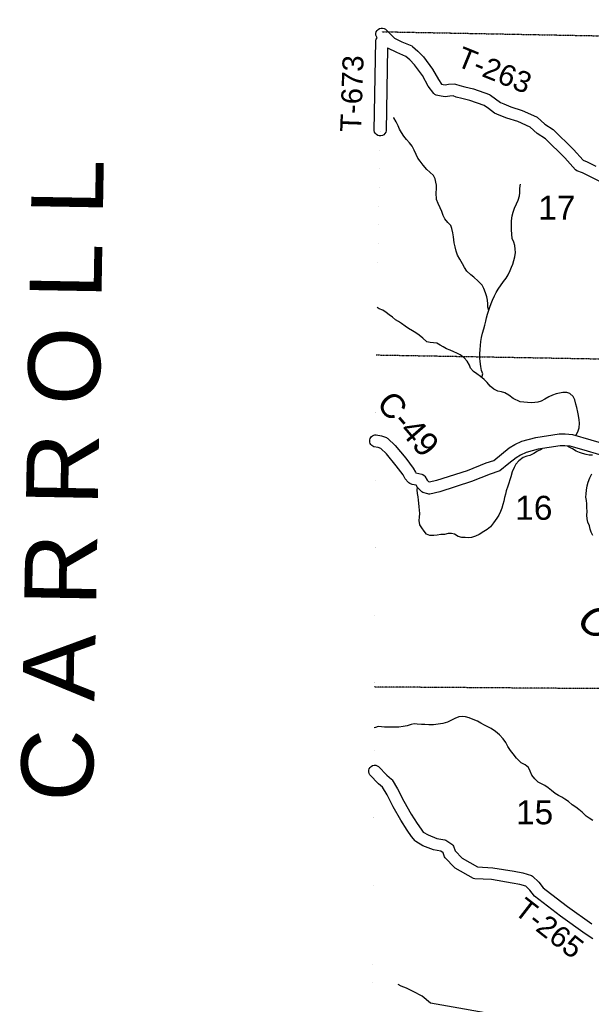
# Model space of a CAD drawing. Header units: feet. Extents: x -155 to 2562643, y -56 to 364810.
# Tile 76 of 121: x 2432565 to 2442106, y 306571 to 322985. Entities that reach past the tile are written whole.
import ezdxf
from ezdxf.enums import TextEntityAlignment as Align

# ---------------------------------------------------------------- set-up
doc = ezdxf.new("R2010")
doc.units = ezdxf.units.FT
doc.header["$MEASUREMENT"] = 0
for name, pattern in [('CENTER', [2, 1.25, -0.25, 0.25, -0.25]), ('HIDDEN2', [0.1875, 0.125, -0.0625]), ('water', [0])]:
    doc.linetypes.add(name, pattern=pattern)
for name, color, linetype in [('COUNTY-LINE', 4, 'CENTER'), ('COUNTY-RD', 7, 'Continuous'), ('CR-TEXT', 7, 'Continuous'), ('HTEXT', 3, 'Continuous'), ('SECTION', 8, 'HIDDEN2'), ('SECTION-TEXT', 8, 'Continuous'), ('TR-TEXT', 6, 'Continuous'), ('TWP-RD', 6, 'Continuous'), ('WATER-TEXT', 1, 'Continuous'), ('WATERWAY', 14, 'water')]:
    doc.layers.add(name, color=color, linetype=linetype)
doc.styles.add('ARIAL', font='arial.ttf')

msp = doc.modelspace()

# ---------------------------------------------------------------- linework, layer by layer
at = {"layer": 'COUNTY-LINE', "const_width": 0.04, "flags": 128}
msp.add_lwpolyline([(2433767.48, 280068.62), (2433960.36, 295947.48), (2438311, 295873.37), (2438331, 300369.98), (2438397.21, 303924.39), (2438397.21, 303924.39), (2438465.08, 307568.07), (2438513.28, 317317.19), (2438705.4, 328072.08), (2438705.4, 328072.08), (2454632.61, 328014.9), (2454632.61, 328014.9), (2454865.23, 354559.61)], dxfattribs=at)
at = {"layer": 'COUNTY-RD'}
msp.add_lwpolyline([(2442341.64, 315700.02), (2442042.11, 315791.18), (2441754.28, 315873.65), (2441662.92, 315880.23), (2441587.76, 315878.55), (2441219.62, 315823.71), (2441015.65, 315770.68), (2440923.1, 315724.48), (2440851.57, 315682.24), (2440730.78, 315583.47), (2440579.31, 315463.97), (2440563.64, 315455.6), (2440419.11, 315408.72), (2440106.91, 315283.41), (2439578, 315115.1), (2439411.92, 315076.72), (2439394.34, 315075.81), (2439376.89, 315077.98), (2439293.43, 315103.74), (2439277.76, 315111.8), (2439263.74, 315122.48), (2439205.36, 315185.91), (2439183.29, 315223.42), (2439116, 315236.37), (2439075.17, 315252.32), (2439060.36, 315261.3), (2439047.31, 315272.69), (2439000.68, 315330.34), (2438964.39, 315399.05), (2438850.96, 315548.38), (2438684.77, 315747.32), (2438591.72, 315837.92), (2438548.77, 315852.8), (2438477.19, 315866.71), (2438457.84, 315874.92), (2438440.62, 315886.98), (2438426.28, 315902.35), (2438415.45, 315920.38), (2438408.61, 315940.25), (2438406.04, 315961.12), (2438407.88, 315982.06), (2438414.02, 316002.15), (2438424.21, 316020.54), (2438438.01, 316036.41), (2438454.79, 316049.06), (2438473.84, 316057.94), (2438494.32, 316062.67), (2438515.34, 316063.04), (2438600.84, 316046.42), (2438685.15, 316017.22), (2438698.15, 316010.46), (2438710.02, 316001.88), (2438831.67, 315883.44), (2439007.42, 315673.04), (2439133.57, 315506.97), (2439168.43, 315440.97), (2439178.99, 315427.92), (2439275.91, 315409.27), (2439295.51, 315400.93), (2439312.91, 315388.65), (2439327.34, 315372.98), (2439366.94, 315305.69), (2439386.64, 315284.28), (2439401.71, 315279.63), (2439525.08, 315308.14), (2440039.24, 315471.76), (2440350.93, 315596.86), (2440476.46, 315637.58), (2440605.54, 315739.41), (2440736.76, 315846.71), (2440827.47, 315900.28), (2440945.07, 315958.98), (2441179.6, 316019.95), (2441570.73, 316078.23), (2441667.89, 316080.39), (2441789.37, 316071.65), (2442098.77, 315983), (2442400.71, 315891.1)], dxfattribs=at)
at = {"layer": 'SECTION'}
for points in [[(2438611.19, 322784.22), (2454610.49, 322483.4)], [(2438514.69, 317396), (2447841.28, 317232.94)], [(2454474.25, 311743.42), (2438486.3, 311860.38)]]:
    msp.add_lwpolyline(points, dxfattribs=at)
at = {"layer": 'TWP-RD'}
for points in [[(2442419.34, 320203.9), (2442090.14, 320365.46), (2441959.18, 320432.1), (2441864.35, 320466.34), (2441843.65, 320480.36), (2441663.04, 320683.48), (2441340.51, 320995.72), (2441203.12, 321086.21), (2441086.5, 321194.01), (2440877.68, 321286.33), (2440694.27, 321345.59), (2440565.51, 321395.04), (2440491.45, 321428.86), (2440388.57, 321501.4), (2440318.14, 321555.22), (2440078.81, 321638.93), (2439945.22, 321672.53), (2439850.83, 321693.91), (2439800.23, 321713.16), (2439745.6, 321709.21), (2439667.25, 321698.22), (2439599.64, 321707.5), (2439515.63, 321725.3), (2439493.6, 321736.01), (2439474.8, 321751.73), (2439383.31, 321877.04), (2439285.23, 322053.12), (2439152.5, 322233.73), (2439074.25, 322313.91), (2439007.45, 322371.39), (2438858.96, 322435.09), (2438711.61, 322508.94), (2438706.11, 322512.84), (2438681.46, 321132.69), (2438674.19, 321107.37), (2438660.62, 321084.81), (2438641.68, 321066.53), (2438618.64, 321053.77), (2438593.08, 321047.41), (2438566.77, 321047.88), (2438541.45, 321055.15), (2438518.89, 321068.72), (2438500.61, 321087.66), (2438487.85, 321110.7), (2438481.49, 321136.26), (2438508.21, 322632.32), (2438515.48, 322657.64), (2438529.05, 322680.2), (2438530.45, 322681.55), (2438517.66, 322702.88), (2438510.43, 322728.19), (2438510, 322754.52), (2438516.39, 322780.05), (2438529.18, 322803.08), (2438547.48, 322821.99), (2438570.08, 322835.54), (2438595.39, 322842.77), (2438621.72, 322843.2), (2438647.25, 322836.81), (2438670.28, 322824.02), (2438821.76, 322677.45), (2438943.26, 322616.55), (2439107.47, 322546.1), (2439120.44, 322538.01), (2439211.3, 322459.83), (2439305.39, 322363.42), (2439453.83, 322161.43), (2439552.07, 321985.07), (2439606.53, 321910.48), (2439634, 321904.66), (2439666.95, 321900.14), (2439724.48, 321908.21), (2439818.79, 321915.03), (2439840.45, 321911.85), (2439908.77, 321885.85), (2439991.7, 321867.07), (2440136.33, 321830.69), (2440406.68, 321736.13), (2440420.62, 321728.61), (2440506.96, 321662.64), (2440591.48, 321603.04), (2440642.98, 321579.53), (2440760.92, 321534.23), (2440949.06, 321473.45), (2441190.15, 321366.86), (2441203.96, 321357.79), (2441326.84, 321244.21), (2441466.17, 321152.44)], [(2441466.17, 321152.44), (2441807.52, 320821.97), (2441967.92, 320641.58), (2442038.79, 320616), (2442179.56, 320544.36)], [(2442128.49, 307663.57), (2442003.01, 307748.24), (2441591.27, 308039.44), (2441228.04, 308315.77), (2441155.88, 308373.23), (2441080.82, 308473.51), (2441011.67, 308539.63), (2440913.15, 308570.05), (2440787.04, 308591.98), (2440439.23, 308649.21), (2440162.48, 308661.48), (2440139.8, 308667.98), (2439832.7, 308841.38), (2439820.96, 308850.54), (2439666.65, 309013.06), (2439655.38, 309031.79), (2439633.22, 309097.79), (2439596.15, 309121.03), (2439473.08, 309144.28), (2439292.41, 309213.24), (2439175.75, 309284.28), (2439162.95, 309295.42), (2439103.4, 309368.24), (2439029.58, 309475.82), (2438925.45, 309639.58), (2438799.85, 309861.69), (2438698, 310064.01), (2438620.86, 310188.01), (2438553.12, 310247.52), (2438409.88, 310396.69), (2438397.18, 310419.75), (2438390.88, 310445.32), (2438391.42, 310471.64), (2438398.74, 310496.92), (2438412.37, 310519.46), (2438431.37, 310537.7), (2438454.43, 310550.4), (2438480, 310556.7), (2438506.32, 310556.16), (2438531.6, 310548.84), (2438554.14, 310535.21), (2438691.49, 310392.17), (2438769.48, 310323.66), (2438778.99, 310312.44), (2438872.58, 310162), (2438976.31, 309955.94), (2439096.99, 309742.54), (2439196.48, 309586.09), (2439263.55, 309488.33), (2439301.6, 309441.81), (2439380.82, 309393.57), (2439527.73, 309337.5), (2439661.04, 309312.31), (2439678.47, 309305.48), (2439779.5, 309242.13), (2439795.7, 309225.81), (2439807.77, 309206.25), (2439834.45, 309126.79), (2439950.57, 309004.51), (2440207.02, 308859.7), (2440459.96, 308848.49), (2440820.41, 308789.18), (2440959.97, 308764.91), (2441104.36, 308720.32), (2441124.44, 308708.52), (2441231, 308606.62), (2441300.58, 308513.67), (2441350.89, 308473.61), (2441709.59, 308200.72), (2442116.69, 307912.8)]]:
    msp.add_lwpolyline(points, dxfattribs=at)
at = {"layer": 'WATERWAY'}
for points in [[(2440392.14, 318135.63), (2440378.44, 318194.92), (2440377.17, 318247.07), (2440371.69, 318307.15), (2440360.27, 318363.07), (2440336.53, 318430.74), (2440308.66, 318502.31), (2440283.15, 318559.89), (2440219.25, 318626.57), (2440143.35, 318690.95), (2440092.13, 318731.85), (2440028.33, 318794.51), (2439990.77, 318851.8), (2439953.02, 318917.11), (2439908.94, 318994.31), (2439873.15, 319061.68), (2439849.45, 319127.34), (2439831.67, 319197.15), (2439818.01, 319263.05), (2439810.66, 319317.07), (2439805.42, 319367.12), (2439793.77, 319433.07), (2439776.04, 319500.88), (2439762.72, 319552.74), (2439711.31, 319601.66), (2439659.55, 319664.62), (2439632.08, 319720.15), (2439608.38, 319785.8), (2439582.77, 319847.4), (2439550.89, 319918.87), (2439521.07, 319988.4), (2439518.42, 320096.72), (2439520.77, 320165.02), (2439519.3, 320225.2), (2439510, 320277.15), (2439496.68, 320329.01), (2439469.11, 320388.55), (2439411.57, 320441.34), (2439360.25, 320486.25), (2439298.26, 320556.99), (2439250.42, 320624.06), (2439210.95, 320677.29), (2439179.37, 320736.73), (2439149.5, 320808.25), (2439113.65, 320877.63), (2439070.12, 320932.76), (2439022.62, 320985.79), (2438977.09, 321040.88), (2438935.32, 321106.09), (2438905.94, 321157.56), (2438882.38, 321217.19), (2438848.69, 321280.6), (2438806.87, 321347.82), (2438806.78, 321351.83)], [(2440275.63, 317020.66), (2440293.22, 317078.86), (2440273.73, 317136.59), (2440264.13, 317200.58), (2440251.98, 317286.59), (2440244.64, 317340.61), (2440244.78, 317416.88), (2440249.04, 317489.24), (2440253.45, 317555.59), (2440261.92, 317620.02), (2440272.39, 317684.51), (2440290.66, 317759.22), (2440309.02, 317829.92), (2440325.52, 317894.55), (2440344.03, 317959.24), (2440356.76, 318013.74), (2440373.35, 318074.36), (2440393.82, 318141.1), (2440412.67, 318191.74), (2440433.29, 318252.46), (2440456.05, 318307.21), (2440488.42, 318380.26), (2440515.2, 318435.11), (2440551.97, 318492.21), (2440641.19, 318622.85), (2440684.08, 318676.09), (2440718.94, 318729.13), (2440749.3, 318802.13), (2440771.97, 318860.89), (2440792.83, 318911.58), (2440813.49, 318970.3), (2440830.04, 319032.92), (2440840.32, 319105.43), (2440836.94, 319161.55), (2440831.51, 319219.63), (2440812.11, 319273.35), (2440786.46, 319336.95), (2440778.72, 319407.01), (2440774.9, 319481.18), (2440770.68, 319571.4), (2440773.28, 319629.67), (2440785.22, 319716.27), (2440801.82, 319776.89), (2440824.35, 319841.67), (2440856.71, 319914.72), (2440885.31, 319977.64), (2440907.73, 320046.44), (2440914.54, 320096.78), (2440914.83, 320167.04), (2440919.63, 320217.34), (2440925.06, 320241.55)], [(2441848.2, 316055.14), (2441879.58, 316116.13), (2441900.15, 316178.85), (2441906.22, 316259.29), (2441904.84, 316315.46), (2441893.09, 316385.42), (2441881.73, 316439.33), (2441861.75, 316517.12), (2441846.33, 316572.95), (2441830.51, 316644.82), (2441800.98, 316702.3), (2441747.56, 316751.17), (2441696.83, 316772.01), (2441628.62, 316768.33), (2441574.61, 316758.98), (2441518.59, 316749.58), (2441456.85, 316728), (2441395.3, 316698.39), (2441327.97, 316658.61), (2441268.53, 316625.04), (2441214.71, 316607.66), (2441162.66, 316600.36), (2441102.44, 316598.89), (2441040.1, 316601.38), (2440977.72, 316605.87), (2440915.19, 316616.38), (2440803.45, 316667.84), (2440727.75, 316724.19), (2440664.48, 316764.8), (2440607.88, 316779.47), (2440543.29, 316791.94), (2440478.21, 316824.46), (2440416.76, 316873.14), (2440369.02, 316936.2), (2440315.5, 316989.08), (2440254.04, 317037.75), (2440194.75, 317080.46), (2440141.62, 317117.3), (2440090.01, 317174.24), (2440072.67, 317226), (2440034.87, 317293.32), (2439983.35, 317346.25), (2439917.89, 317394.83), (2439862.85, 317427.6), (2439810.06, 317450.39), (2439747.24, 317472.94), (2439688.38, 317497.59), (2439633.39, 317528.36), (2439580.36, 317561.18), (2439525.42, 317589.95), (2439470.97, 317598.65), (2439414.56, 317605.3), (2439362.07, 317616.05), (2439294.35, 317674.61), (2439234.81, 317727.35), (2439177.66, 317764.08), (2439118.61, 317796.76), (2439055.3, 317839.37), (2438996.09, 317878.06), (2438938.85, 317918.81), (2438887.83, 317951.68), (2438836.86, 317982.55), (2438785.54, 318027.45), (2438732.46, 318062.28), (2438681.29, 318101.17), (2438628.01, 318144.03), (2438563.57, 318166.63), (2438528.83, 318187.45)], [(2441286.01, 315828.1), (2441270.06, 315822.21), (2441206.55, 315790.55), (2441147.26, 315750.96), (2441079.68, 315721.2), (2441027.83, 315705.88), (2440968.09, 315684.35), (2440893.08, 315630.33), (2440848.17, 315577.04), (2440817.38, 315522.09), (2440787.07, 315447.09), (2440760.97, 315364.15), (2440746.14, 315313.61), (2440729.34, 315261.01), (2440714.51, 315210.47), (2440686.3, 315131.5), (2440671.61, 315074.94), (2440658.93, 315018.43), (2440646.35, 314957.91), (2440629.6, 314903.3), (2440611.05, 314840.63), (2440592.29, 314785.98), (2440563.6, 314727.07), (2440530.75, 314674.07), (2440474.44, 314594.42), (2440421.7, 314532.91), (2440368.57, 314487.45), (2440311.19, 314451.93), (2440234.02, 314403.87), (2440172.52, 314372.26), (2440106.76, 314350.58), (2440050.59, 314347.19), (2439998.3, 314349.93), (2439943.95, 314354.62), (2439883.37, 314367.18), (2439824.17, 314405.88), (2439773.59, 314420.7), (2439715.42, 314417.27), (2439653.48, 314403.71), (2439593.3, 314400.22), (2439535.32, 314388.77), (2439477.1, 314387.34), (2439412.81, 314387.78), (2439356.11, 314406.46), (2439314.63, 314459.64), (2439279.13, 314514.97), (2439243.73, 314566.29), (2439233.98, 314636.3), (2439236.68, 314690.56), (2439241.18, 314752.89), (2439237.8, 314809.01), (2439232.41, 314865.08), (2439224.97, 314923.1), (2439219.63, 314977.17), (2439214.34, 315029.22), (2439206.95, 315085.24), (2439201.46, 315145.32), (2439201.95, 315184.2)], [(2442124.22, 315722.69), (2442071.93, 315725.43), (2442017.48, 315734.13), (2441960.82, 315750.81), (2441908.18, 315767.58), (2441851.33, 315792.28), (2441790.13, 315830.93), (2441727.01, 315865.51), (2441707.98, 315874.79)], [(2442132.72, 314388.14), (2442103.29, 314441.61), (2442087.96, 314493.43), (2442072.59, 314547.24), (2442046.98, 314608.84), (2442033.56, 314664.71), (2442033.56, 314664.71), (2442032.14, 314722.88), (2442034.63, 314785.16), (2442032.97, 314853.37), (2442029.54, 314911.49), (2442022.14, 314967.51), (2442012.74, 315023.48), (2442017.39, 315079.8), (2442023.95, 315140.17), (2442036.24, 315212.73), (2442050.73, 315277.31), (2442079.18, 315346.25), (2442113.7, 315413.33)], [(2442132.37, 309633.17), (2442071.11, 309673.82), (2442020.04, 309708.7), (2441950.12, 309775.23), (2441896.84, 309818.09), (2441845.67, 309856.98), (2441788.43, 309897.72), (2441722.86, 309950.31), (2441665.62, 309991.06), (2441610.53, 310025.84), (2441555.64, 310052.6), (2441504.62, 310085.47), (2441443.12, 310136.15), (2441387.83, 310178.95), (2441330.59, 310219.7), (2441273.69, 310246.41), (2441218.8, 310273.17), (2441165.13, 310332.07), (2441111.42, 310392.97), (2441085.76, 310456.57), (2441058.14, 310518.12), (2441000.8, 310562.88), (2440935.77, 310593.4), (2440857.52, 310671.77), (2440799.5, 310744.62), (2440757.92, 310801.81), (2440712.04, 310870.93), (2440676.34, 310934.29), (2440636.63, 310997.54), (2440570.72, 311064.17), (2440505.16, 311116.76), (2440435.62, 311167.25), (2440376.67, 311195.91), (2440323.78, 311222.71), (2440260.67, 311257.3), (2440203.57, 311292.03), (2440134.58, 311320.45), (2440067.64, 311346.91), (2440002.91, 311365.39), (2439950.61, 311368.13), (2439894.55, 311360.73), (2439824.87, 311334.94), (2439759.35, 311303.23), (2439705.83, 311273.82), (2439626.02, 311251.79), (2439551.98, 311239.94), (2439469.92, 311227.9), (2439391.52, 311229.99), (2439329.19, 311232.48), (2439270.87, 311235.07), (2439200.36, 311243.38), (2439148.02, 311248.12), (2439096.06, 311236.81), (2439032.41, 311211.16), (2438962.39, 311199.41), (2438890.26, 311191.63), (2438773.82, 311188.78), (2438711.49, 311191.26), (2438655.27, 311189.89), (2438655.27, 311189.89), (2438600.82, 311198.59), (2438548.53, 311201.32), (2438502.97, 311187.35), (2438482.93, 311177.8)], [(2440713.03, 306361.6), (2439421.17, 306589.47), (2439282.5, 306704.62), (2439134.57, 306781.49), (2439019.16, 306837.05), (2438934.17, 306875.24), (2438881.58, 306898.12)]]:
    msp.add_lwpolyline(points, dxfattribs=at)

# ---------------------------------------------------------------- texts
at = {"layer": 'CR-TEXT', "style": 'ARIAL'}
msp.add_text('C-49', height=400, rotation=311, dxfattribs=at).set_placement((2438411.23, 316494.23), align=Align.BOTTOM_LEFT)
at = {"layer": 'HTEXT', "style": 'ARIAL'}
msp.add_text('C A R R O L L', height=1200, rotation=89, dxfattribs=at).set_placement((2434236.14, 315288.18), align=Align.BOTTOM_CENTER)
at = {"layer": 'SECTION-TEXT', "style": 'ARIAL'}
for s, p in [('17', (2441530.1, 319531.22)), ('16', (2441145.33, 314527.59)), ('15', (2441158.45, 309451.31))]:
    msp.add_text(s, height=400, dxfattribs=at).set_placement(p, align=Align.BOTTOM_CENTER)
at = {"layer": 'TR-TEXT', "style": 'ARIAL'}
for s, rotation, p in [('T-263', 338, (2439792.65, 322123.61)), ('T-673', 88, (2438366.59, 321104.99)), ('T-265', 322, (2440728.86, 308014.6))]:
    msp.add_text(s, height=350, rotation=rotation, dxfattribs=at).set_placement(p, align=Align.BOTTOM_LEFT)
at = {"layer": 'WATER-TEXT', "style": 'ARIAL', "oblique": 10}
msp.add_text('Creek', height=500, rotation=323, dxfattribs=at).set_placement((2442463.29, 312249.31), align=Align.BOTTOM_CENTER)

doc.saveas('drawing.dxf')
